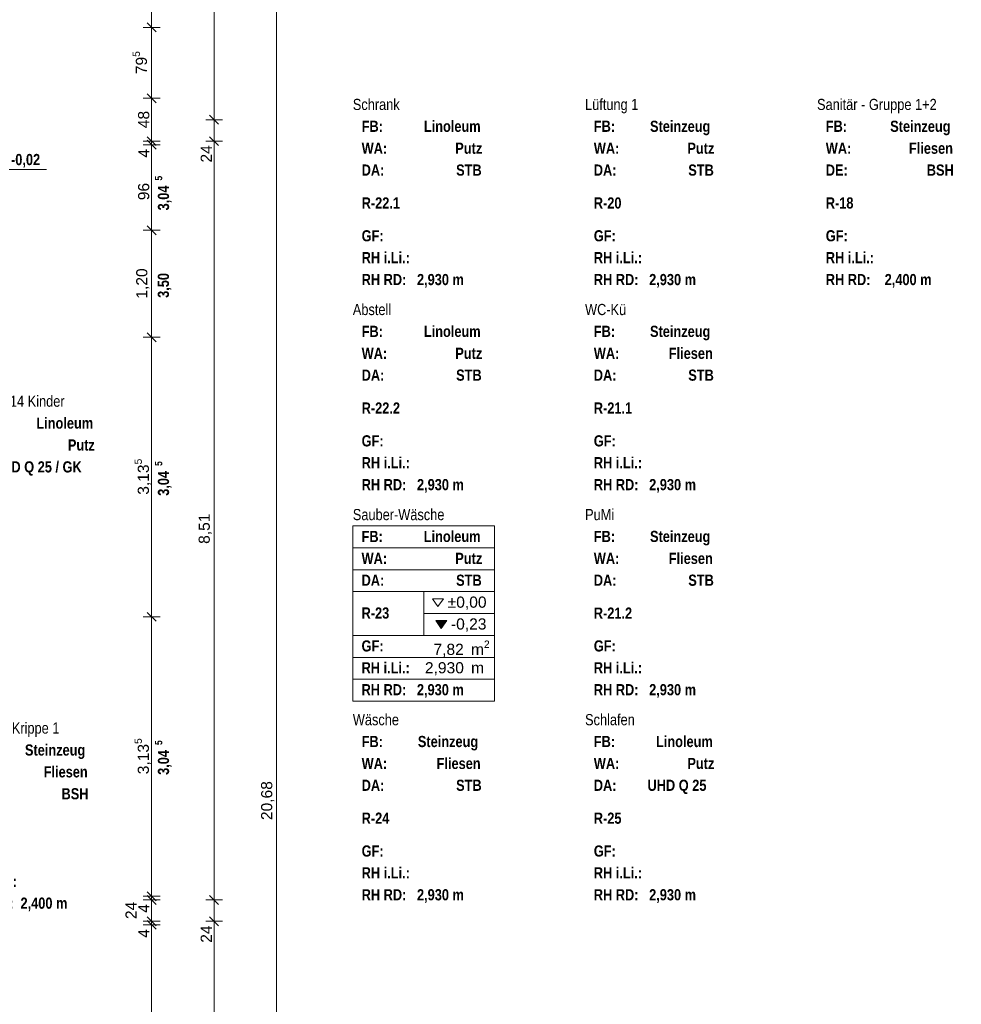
# Model space of a CAD drawing. Header units: millimetres. Extents: x 634730 to 711346, y 362082 to 425615.
# Tile 19 of 160: x 670931 to 681485, y 374216 to 385259. Entities that reach past the tile are written whole.
import ezdxf
from ezdxf.enums import TextEntityAlignment as Align

# ---------------------------------------------------------------- set-up
doc = ezdxf.new("R2010")
doc.units = ezdxf.units.MM
doc.header["$LTSCALE"] = 50
for name, color, linetype in [('1_EG', 7, 'Continuous'), ('A_Bemaßung', 7, 'Continuous'), ('A_Möblierung fest', 7, 'Continuous'), ('A_Raumflächen', 7, 'Continuous')]:
    doc.layers.add(name, color=color, linetype=linetype)
doc.styles.add('ERSTELLTER_STIL_1', font='ARIALN.TTF')
doc.styles.add('ERSTELLTER_STIL_2', font='ARIALNB.TTF')

# ---------------------------------------------------------------- blocks, each defined once
blk = doc.blocks.new('Krippe 1- 14 Kinder_R-26_4_1', base_point=(12.878, -74.469))
blk = doc.blocks.new('Sanitär - Gruppe 1+2_R-18_9_1', base_point=(24.678, -52.996))
blk = doc.blocks.new('Sanitär - Krippe 1_R-27_26_1', base_point=(9.08, -74.469))
blk = doc.blocks.new('Schlafen_R-25_27_1', base_point=(9.275, -65.573))
blk = doc.blocks.new('PuMi_R-21.2_28_1', base_point=(13.049, -62.192))
blk = doc.blocks.new('Lüftung 1_R-20_29_1', base_point=(13.144, -56.008))
blk = doc.blocks.new('Wäsche_R-24_30_1', base_point=(6.18, -62.399))
blk = doc.blocks.new('Sauber-Wäsche_R-23_31_1', base_point=(22.557, -73.625))
at = {"layer": 'A_Raumflächen', "linetype": 'Continuous', "lineweight": 0, "true_color": 0x000000}
blk.add_hatch(color=18, dxfattribs=at).paths.add_polyline_path([(22.692, -73.827), (22.753, -73.914), (22.815, -73.827)])
at = {"layer": 'A_Raumflächen', "color": 7, "linetype": 'Continuous', "lineweight": 13}
for p, q in [((23.351, -72.765), (21.762, -72.765)), ((21.762, -72.765), (21.762, -74.73)), ((21.762, -72.765), (23.351, -72.765)), ((21.762, -73.011), (21.762, -72.765)), ((23.351, -74.73), (23.351, -72.765)), ((23.351, -72.765), (23.351, -73.011)), ((23.351, -73.011), (21.762, -73.011)), ((21.762, -73.011), (23.351, -73.011)), ((21.762, -73.256), (21.762, -73.011)), ((23.351, -73.011), (23.351, -73.256)), ((23.351, -73.256), (21.762, -73.256)), ((21.762, -73.256), (23.351, -73.256)), ((21.762, -73.502), (21.762, -73.256)), ((23.351, -73.256), (23.351, -73.502)), ((23.351, -73.502), (21.762, -73.502)), ((21.762, -73.502), (23.351, -73.502)), ((21.762, -73.993), (21.762, -73.502)), ((22.557, -73.502), (22.557, -73.993)), ((23.351, -73.502), (23.351, -73.993)), ((22.557, -73.747), (23.351, -73.747)), ((23.351, -73.993), (21.762, -73.993)), ((21.762, -73.993), (23.351, -73.993)), ((21.762, -74.239), (21.762, -73.993)), ((23.351, -73.993), (23.351, -74.239)), ((23.351, -74.239), (21.762, -74.239)), ((21.762, -74.239), (23.351, -74.239)), ((21.762, -74.484), (21.762, -74.239)), ((23.351, -74.239), (23.351, -74.484)), ((23.351, -74.484), (21.762, -74.484)), ((21.762, -74.484), (23.351, -74.484)), ((21.762, -74.73), (21.762, -74.484)), ((23.351, -74.484), (23.351, -74.73)), ((21.762, -74.73), (23.351, -74.73)), ((23.351, -74.73), (21.762, -74.73))]:
    blk.add_line(p, q, dxfattribs=at)
at = {"layer": 'A_Raumflächen', "color": 7, "linetype": 'Continuous', "lineweight": 18, "flags": 128}
for points in [[(22.655, -73.581), (22.716, -73.668), (22.778, -73.581)], [(22.692, -73.827), (22.753, -73.914), (22.815, -73.827)]]:
    blk.add_lwpolyline(points, close=True, dxfattribs=at)
at = {"layer": 'A_Raumflächen', "color": 7, "lineweight": 18, "char_height": 0.125, "attachment_point": 1, "style": 'ERSTELLTER_STIL_2'}
for s, insert in [('\\A1;{\\pql;\\pt0,0.1;\\fArial|b0|i0|c0|p0;\\W1.000000;±0,00\\fArial|b0|i0|c0|p0;\\W1.000000;\\A1{\\H.66x;\\S^  ;}\\fArial|b0|i0|c0|p0;\\W1.000000;\\fArial|b0|i0|c0|p0;\\W1.000000;\\A1{\\H.66x;\\S^  ;}}', (22.825, -73.557)), ('\\A1;{\\pql;\\pt0,0.1;\\fArial|b0|i0|c0|p0;\\W1.000000;-0,23\\fArial|b0|i0|c0|p0;\\W1.000000;\\A1{\\H.66x;\\S^  ;}\\fArial|b0|i0|c0|p0;\\W1.000000;\\fArial|b0|i0|c0|p0;\\W1.000000;\\A1{\\H.66x;\\S^  ;}}', (22.862, -73.802)), ('\\A1;{\\pql;\\pt0,0.1;\\fArial|b0|i0|c0|p0;\\W1.000000;7,82\\fArial|b0|i0|c0|p0;\\W1.000000;\\A1{\\H.66x;\\S^  ;}\\fArial|b0|i0|c0|p0;\\W1.000000; m\\fArial|b0|i0|c0|p0;\\W1.000000;\\A1{\\H.66x;\\S2^  ;}}', (22.666, -74.05)), ('\\A1;{\\pql;\\pt0,0.1;\\fArial|b0|i0|c0|p0;\\W1.000000;2,930\\fArial|b0|i0|c0|p0;\\W1.000000;\\A1{\\H.66x;\\S^  ;}\\fArial|b0|i0|c0|p0;\\W1.000000; m\\fArial|b0|i0|c0|p0;\\W1.000000;\\A1{\\H.66x;\\S^  ;}}', (22.57, -74.293))]:
    blk.add_mtext(s, dxfattribs=dict(at, insert=insert))
at = {"layer": 'A_Raumflächen', "color": 7, "lineweight": 18}
for tag, style, p in [('DUMMY_850', 'ERSTELLTER_STIL_1', (23.253, -72.544)), ('ROOM_NAME', 'ERSTELLTER_STIL_1', (21.762, -72.575)), ('floorCode', 'ERSTELLTER_STIL_2', (21.86, -72.82)), ('stFloorCovering', 'ERSTELLTER_STIL_2', (22.557, -72.82)), ('wallCode', 'ERSTELLTER_STIL_2', (21.86, -73.066)), ('stWallCovering', 'ERSTELLTER_STIL_2', (22.91, -73.066)), ('ceilingCode', 'ERSTELLTER_STIL_2', (21.86, -73.311)), ('stCeilingCovering', 'ERSTELLTER_STIL_2', (22.92, -73.311)), ('ROOM_NUMBER', 'ERSTELLTER_STIL_2', (21.86, -73.679)), ('measuredNetAreaCode', 'ERSTELLTER_STIL_2', (21.86, -74.048)), ('din277AreaCode', 'ERSTELLTER_STIL_2', (21.86, -74.293)), ('sCustom1Value', 'ERSTELLTER_STIL_2', (21.86, -74.539)), ('DUMMY_851', 'ERSTELLTER_STIL_2', (23.253, -74.509))]:
    blk.add_attdef(tag, text='', height=0.125, dxfattribs=dict(at, style=style)).set_placement(p, align=Align.TOP_LEFT)
blk = doc.blocks.new('Schrank_R-22.1_32_1', base_point=(9.275, -55.829))
blk = doc.blocks.new('WC-Kü_R-21.1_44_1', base_point=(15.873, -59.785))
blk = doc.blocks.new('Abstell_R-22.2_45_1', base_point=(9.275, -58.509))
blk = doc.blocks.new('A$C85d2cf1a')
at = {"layer": 'A_Bemaßung', "color": 7, "linetype": 'Continuous', "lineweight": 13}
for p, q in [((27.128, 22.055), (27.128, 24.753)), ((27.828, 4.075), (27.828, 24.753)), ((26.428, 23.091), (26.428, 24.091)), ((26.522, 23.091), (26.335, 23.091)), ((26.522, 23.091), (26.335, 23.091)), ((26.378, 23.141), (26.478, 23.041)), ((26.378, 23.141), (26.478, 23.041)), ((26.428, 22.295), (26.428, 23.091)), ((26.378, 22.345), (26.478, 22.245)), ((26.378, 22.345), (26.478, 22.245)), ((26.522, 22.295), (26.335, 22.295)), ((26.522, 22.295), (26.335, 22.295)), ((26.428, 21.815), (26.428, 22.295)), ((27.078, 22.105), (27.178, 22.005)), ((27.078, 22.105), (27.178, 22.005)), ((27.222, 22.055), (27.035, 22.055)), ((27.222, 22.055), (27.035, 22.055)), ((27.128, 21.815), (27.128, 22.055)), ((26.378, 21.865), (26.478, 21.765)), ((26.378, 21.865), (26.478, 21.765)), ((26.378, 21.865), (26.478, 21.765)), ((27.078, 21.865), (27.178, 21.765)), ((27.078, 21.865), (27.178, 21.765)), ((26.522, 21.815), (26.335, 21.815)), ((26.522, 21.815), (26.335, 21.815)), ((26.522, 21.775), (26.335, 21.775)), ((26.522, 21.775), (26.335, 21.775)), ((26.478, 21.725), (26.378, 21.825)), ((26.478, 21.725), (26.378, 21.825)), ((26.478, 21.725), (26.378, 21.825)), ((26.428, 21.775), (26.428, 21.815)), ((26.428, 20.815), (26.428, 21.775)), ((27.222, 21.815), (27.035, 21.815)), ((27.222, 21.815), (27.035, 21.815)), ((27.128, 13.305), (27.128, 21.815)), ((24.595, 21.496), (25.249, 21.496)), ((26.522, 20.815), (26.335, 20.815)), ((26.522, 20.815), (26.335, 20.815)), ((26.378, 20.865), (26.478, 20.765)), ((26.378, 20.865), (26.478, 20.765)), ((26.428, 19.615), (26.428, 20.815)), ((26.378, 19.665), (26.478, 19.565)), ((26.378, 19.665), (26.478, 19.565)), ((26.522, 19.615), (26.335, 19.615)), ((26.522, 19.615), (26.335, 19.615)), ((26.428, 16.48), (26.428, 19.615)), ((26.522, 16.48), (26.335, 16.48)), ((26.522, 16.48), (26.335, 16.48)), ((26.378, 16.53), (26.478, 16.43)), ((26.378, 16.53), (26.478, 16.43)), ((26.428, 13.345), (26.428, 16.48)), ((26.378, 13.395), (26.478, 13.295)), ((26.378, 13.395), (26.478, 13.295)), ((26.378, 13.395), (26.478, 13.295)), ((26.522, 13.345), (26.335, 13.345)), ((26.522, 13.345), (26.335, 13.345)), ((26.522, 13.305), (26.335, 13.305)), ((26.522, 13.305), (26.335, 13.305)), ((26.478, 13.255), (26.378, 13.355)), ((26.478, 13.255), (26.378, 13.355)), ((26.478, 13.255), (26.378, 13.355)), ((26.428, 13.305), (26.428, 13.345)), ((26.428, 13.065), (26.428, 13.305)), ((27.222, 13.305), (27.035, 13.305)), ((27.222, 13.305), (27.035, 13.305)), ((27.078, 13.355), (27.178, 13.255)), ((27.078, 13.355), (27.178, 13.255)), ((27.128, 13.065), (27.128, 13.305)), ((26.522, 13.065), (26.335, 13.065)), ((26.522, 13.065), (26.335, 13.065)), ((26.378, 13.115), (26.478, 13.015)), ((26.378, 13.115), (26.478, 13.015)), ((26.378, 13.115), (26.478, 13.015)), ((26.478, 12.975), (26.378, 13.075)), ((26.478, 12.975), (26.378, 13.075)), ((26.478, 12.975), (26.378, 13.075)), ((26.428, 13.025), (26.428, 13.065)), ((27.222, 13.065), (27.035, 13.065)), ((27.222, 13.065), (27.035, 13.065)), ((27.078, 13.115), (27.178, 13.015)), ((27.078, 13.115), (27.178, 13.015)), ((27.128, 4.555), (27.128, 13.065)), ((26.522, 13.025), (26.335, 13.025)), ((26.522, 13.025), (26.335, 13.025)), ((26.428, 9.89), (26.428, 13.025))]:
    blk.add_line(p, q, dxfattribs=at)
at = {"layer": 'A_Raumflächen', "color": 7, "linetype": 'Continuous', "lineweight": 18}
ref = blk.add_blockref('Schrank_R-22.1_32_1', (29.478, 21.239), dxfattribs=at)
ref.add_attrib('ROOM_NAME', 'Schrank', dxfattribs={"color": 7, "lineweight": 18, "height": 0.125, "style": 'ERSTELLTER_STIL_1'}).set_placement((28.683, 22.289), align=Align.TOP_LEFT)
ref.add_attrib('ROOM_NUMBER', 'R-22.1', dxfattribs={"color": 7, "lineweight": 18, "height": 0.125, "style": 'ERSTELLTER_STIL_2'}).set_placement((28.782, 21.184), align=Align.TOP_LEFT)
ref.add_attrib('floorCode', 'FB: ', dxfattribs={"color": 7, "lineweight": 18, "height": 0.125, "style": 'ERSTELLTER_STIL_2'}).set_placement((28.782, 22.044), align=Align.TOP_LEFT)
ref.add_attrib('stFloorCovering', 'Linoleum', dxfattribs={"color": 7, "lineweight": 18, "height": 0.125, "style": 'ERSTELLTER_STIL_2'}).set_placement((29.479, 22.044), align=Align.TOP_LEFT)
ref.add_attrib('wallCode', 'WA: ', dxfattribs={"color": 7, "lineweight": 18, "height": 0.125, "style": 'ERSTELLTER_STIL_2'}).set_placement((28.782, 21.798), align=Align.TOP_LEFT)
ref.add_attrib('stWallCovering', 'Putz', dxfattribs={"color": 7, "lineweight": 18, "height": 0.125, "style": 'ERSTELLTER_STIL_2'}).set_placement((29.831, 21.798), align=Align.TOP_LEFT)
ref.add_attrib('ceilingCode', 'DA: ', dxfattribs={"color": 7, "lineweight": 18, "height": 0.125, "style": 'ERSTELLTER_STIL_2'}).set_placement((28.782, 21.553), align=Align.TOP_LEFT)
ref.add_attrib('stCeilingCovering', 'STB', dxfattribs={"color": 7, "lineweight": 18, "height": 0.125, "style": 'ERSTELLTER_STIL_2'}).set_placement((29.841, 21.553), align=Align.TOP_LEFT)
ref.add_attrib('measuredNetAreaCode', 'GF: ', dxfattribs={"color": 7, "lineweight": 18, "height": 0.125, "style": 'ERSTELLTER_STIL_2'}).set_placement((28.782, 20.816), align=Align.TOP_LEFT)
ref.add_attrib('sCustom1Value', 'RH RD:   2,930 m', dxfattribs={"color": 7, "lineweight": 18, "height": 0.125, "style": 'ERSTELLTER_STIL_2'}).set_placement((28.782, 20.325), align=Align.TOP_LEFT)
ref.add_attrib('din277AreaCode', 'RH i.Li.: ', dxfattribs={"color": 7, "lineweight": 18, "height": 0.125, "style": 'ERSTELLTER_STIL_2'}).set_placement((28.782, 20.571), align=Align.TOP_LEFT)
ref = blk.add_blockref('Lüftung 1_R-20_29_1', (32.08, 21.239), dxfattribs=at)
ref.add_attrib('ROOM_NAME', 'Lüftung 1', dxfattribs={"color": 7, "lineweight": 18, "height": 0.125, "style": 'ERSTELLTER_STIL_1'}).set_placement((31.286, 22.289), align=Align.TOP_LEFT)
ref.add_attrib('ROOM_NUMBER', 'R-20', dxfattribs={"color": 7, "lineweight": 18, "height": 0.125, "style": 'ERSTELLTER_STIL_2'}).set_placement((31.384, 21.184), align=Align.TOP_LEFT)
ref.add_attrib('floorCode', 'FB: ', dxfattribs={"color": 7, "lineweight": 18, "height": 0.125, "style": 'ERSTELLTER_STIL_2'}).set_placement((31.384, 22.044), align=Align.TOP_LEFT)
ref.add_attrib('stFloorCovering', 'Steinzeug', dxfattribs={"color": 7, "lineweight": 18, "height": 0.125, "style": 'ERSTELLTER_STIL_2'}).set_placement((32.014, 22.044), align=Align.TOP_LEFT)
ref.add_attrib('wallCode', 'WA: ', dxfattribs={"color": 7, "lineweight": 18, "height": 0.125, "style": 'ERSTELLTER_STIL_2'}).set_placement((31.384, 21.798), align=Align.TOP_LEFT)
ref.add_attrib('stWallCovering', 'Putz', dxfattribs={"color": 7, "lineweight": 18, "height": 0.125, "style": 'ERSTELLTER_STIL_2'}).set_placement((32.433, 21.798), align=Align.TOP_LEFT)
ref.add_attrib('ceilingCode', 'DA: ', dxfattribs={"color": 7, "lineweight": 18, "height": 0.125, "style": 'ERSTELLTER_STIL_2'}).set_placement((31.384, 21.553), align=Align.TOP_LEFT)
ref.add_attrib('stCeilingCovering', 'STB', dxfattribs={"color": 7, "lineweight": 18, "height": 0.125, "style": 'ERSTELLTER_STIL_2'}).set_placement((32.443, 21.553), align=Align.TOP_LEFT)
ref.add_attrib('measuredNetAreaCode', 'GF: ', dxfattribs={"color": 7, "lineweight": 18, "height": 0.125, "style": 'ERSTELLTER_STIL_2'}).set_placement((31.384, 20.816), align=Align.TOP_LEFT)
ref.add_attrib('sCustom1Value', 'RH RD:   2,930 m', dxfattribs={"color": 7, "lineweight": 18, "height": 0.125, "style": 'ERSTELLTER_STIL_2'}).set_placement((31.384, 20.325), align=Align.TOP_LEFT)
ref.add_attrib('din277AreaCode', 'RH i.Li.: ', dxfattribs={"color": 7, "lineweight": 18, "height": 0.125, "style": 'ERSTELLTER_STIL_2'}).set_placement((31.384, 20.571), align=Align.TOP_LEFT)
ref = blk.add_blockref('Sanitär - Gruppe 1+2_R-18_9_1', (34.726, 21.239), dxfattribs=at)
ref.add_attrib('ROOM_NAME', 'Sanitär - Gruppe 1+2', dxfattribs={"color": 7, "lineweight": 18, "height": 0.125, "style": 'ERSTELLTER_STIL_1'}).set_placement((33.886, 22.289), align=Align.TOP_LEFT)
ref.add_attrib('ROOM_NUMBER', 'R-18', dxfattribs={"color": 7, "lineweight": 18, "height": 0.125, "style": 'ERSTELLTER_STIL_2'}).set_placement((33.984, 21.184), align=Align.TOP_LEFT)
ref.add_attrib('floorCode', 'FB: ', dxfattribs={"color": 7, "lineweight": 18, "height": 0.125, "style": 'ERSTELLTER_STIL_2'}).set_placement((33.984, 22.044), align=Align.TOP_LEFT)
ref.add_attrib('stFloorCovering', 'Steinzeug', dxfattribs={"color": 7, "lineweight": 18, "height": 0.125, "style": 'ERSTELLTER_STIL_2'}).set_placement((34.706, 22.044), align=Align.TOP_LEFT)
ref.add_attrib('wallCode', 'WA: ', dxfattribs={"color": 7, "lineweight": 18, "height": 0.125, "style": 'ERSTELLTER_STIL_2'}).set_placement((33.984, 21.798), align=Align.TOP_LEFT)
ref.add_attrib('stWallCovering', 'Fliesen', dxfattribs={"color": 7, "lineweight": 18, "height": 0.125, "style": 'ERSTELLTER_STIL_2'}).set_placement((34.916, 21.798), align=Align.TOP_LEFT)
ref.add_attrib('ceilingCode', 'DE: ', dxfattribs={"color": 7, "lineweight": 18, "height": 0.125, "style": 'ERSTELLTER_STIL_2'}).set_placement((33.984, 21.553), align=Align.TOP_LEFT)
ref.add_attrib('stCeilingCovering', 'BSH', dxfattribs={"color": 7, "lineweight": 18, "height": 0.125, "style": 'ERSTELLTER_STIL_2'}).set_placement((35.116, 21.553), align=Align.TOP_LEFT)
ref.add_attrib('measuredNetAreaCode', 'GF: ', dxfattribs={"color": 7, "lineweight": 18, "height": 0.125, "style": 'ERSTELLTER_STIL_2'}).set_placement((33.984, 20.816), align=Align.TOP_LEFT)
ref.add_attrib('sCustom1Value', 'RH RD:    2,400 m', dxfattribs={"color": 7, "lineweight": 18, "height": 0.125, "style": 'ERSTELLTER_STIL_2'}).set_placement((33.984, 20.325), align=Align.TOP_LEFT)
ref.add_attrib('din277AreaCode', 'RH i.Li.: ', dxfattribs={"color": 7, "lineweight": 18, "height": 0.125, "style": 'ERSTELLTER_STIL_2'}).set_placement((33.984, 20.571), align=Align.TOP_LEFT)
ref = blk.add_blockref('Abstell_R-22.2_45_1', (29.478, 18.939), dxfattribs=at)
ref.add_attrib('ROOM_NAME', 'Abstell', dxfattribs={"color": 7, "lineweight": 18, "height": 0.125, "style": 'ERSTELLTER_STIL_1'}).set_placement((28.683, 19.989), align=Align.TOP_LEFT)
ref.add_attrib('ROOM_NUMBER', 'R-22.2', dxfattribs={"color": 7, "lineweight": 18, "height": 0.125, "style": 'ERSTELLTER_STIL_2'}).set_placement((28.782, 18.884), align=Align.TOP_LEFT)
ref.add_attrib('floorCode', 'FB: ', dxfattribs={"color": 7, "lineweight": 18, "height": 0.125, "style": 'ERSTELLTER_STIL_2'}).set_placement((28.782, 19.744), align=Align.TOP_LEFT)
ref.add_attrib('stFloorCovering', 'Linoleum', dxfattribs={"color": 7, "lineweight": 18, "height": 0.125, "style": 'ERSTELLTER_STIL_2'}).set_placement((29.479, 19.744), align=Align.TOP_LEFT)
ref.add_attrib('wallCode', 'WA: ', dxfattribs={"color": 7, "lineweight": 18, "height": 0.125, "style": 'ERSTELLTER_STIL_2'}).set_placement((28.782, 19.498), align=Align.TOP_LEFT)
ref.add_attrib('stWallCovering', 'Putz', dxfattribs={"color": 7, "lineweight": 18, "height": 0.125, "style": 'ERSTELLTER_STIL_2'}).set_placement((29.831, 19.498), align=Align.TOP_LEFT)
ref.add_attrib('ceilingCode', 'DA: ', dxfattribs={"color": 7, "lineweight": 18, "height": 0.125, "style": 'ERSTELLTER_STIL_2'}).set_placement((28.782, 19.253), align=Align.TOP_LEFT)
ref.add_attrib('stCeilingCovering', 'STB', dxfattribs={"color": 7, "lineweight": 18, "height": 0.125, "style": 'ERSTELLTER_STIL_2'}).set_placement((29.841, 19.253), align=Align.TOP_LEFT)
ref.add_attrib('measuredNetAreaCode', 'GF: ', dxfattribs={"color": 7, "lineweight": 18, "height": 0.125, "style": 'ERSTELLTER_STIL_2'}).set_placement((28.782, 18.516), align=Align.TOP_LEFT)
ref.add_attrib('sCustom1Value', 'RH RD:   2,930 m', dxfattribs={"color": 7, "lineweight": 18, "height": 0.125, "style": 'ERSTELLTER_STIL_2'}).set_placement((28.782, 18.025), align=Align.TOP_LEFT)
ref.add_attrib('din277AreaCode', 'RH i.Li.: ', dxfattribs={"color": 7, "lineweight": 18, "height": 0.125, "style": 'ERSTELLTER_STIL_2'}).set_placement((28.782, 18.271), align=Align.TOP_LEFT)
ref = blk.add_blockref('WC-Kü_R-21.1_44_1', (32.08, 18.939), dxfattribs=at)
ref.add_attrib('ROOM_NAME', 'WC-Kü', dxfattribs={"color": 7, "lineweight": 18, "height": 0.125, "style": 'ERSTELLTER_STIL_1'}).set_placement((31.286, 19.989), align=Align.TOP_LEFT)
ref.add_attrib('ROOM_NUMBER', 'R-21.1', dxfattribs={"color": 7, "lineweight": 18, "height": 0.125, "style": 'ERSTELLTER_STIL_2'}).set_placement((31.384, 18.884), align=Align.TOP_LEFT)
ref.add_attrib('floorCode', 'FB: ', dxfattribs={"color": 7, "lineweight": 18, "height": 0.125, "style": 'ERSTELLTER_STIL_2'}).set_placement((31.384, 19.744), align=Align.TOP_LEFT)
ref.add_attrib('stFloorCovering', 'Steinzeug', dxfattribs={"color": 7, "lineweight": 18, "height": 0.125, "style": 'ERSTELLTER_STIL_2'}).set_placement((32.014, 19.744), align=Align.TOP_LEFT)
ref.add_attrib('wallCode', 'WA: ', dxfattribs={"color": 7, "lineweight": 18, "height": 0.125, "style": 'ERSTELLTER_STIL_2'}).set_placement((31.384, 19.498), align=Align.TOP_LEFT)
ref.add_attrib('stWallCovering', 'Fliesen', dxfattribs={"color": 7, "lineweight": 18, "height": 0.125, "style": 'ERSTELLTER_STIL_2'}).set_placement((32.224, 19.498), align=Align.TOP_LEFT)
ref.add_attrib('ceilingCode', 'DA: ', dxfattribs={"color": 7, "lineweight": 18, "height": 0.125, "style": 'ERSTELLTER_STIL_2'}).set_placement((31.384, 19.253), align=Align.TOP_LEFT)
ref.add_attrib('stCeilingCovering', 'STB', dxfattribs={"color": 7, "lineweight": 18, "height": 0.125, "style": 'ERSTELLTER_STIL_2'}).set_placement((32.443, 19.253), align=Align.TOP_LEFT)
ref.add_attrib('measuredNetAreaCode', 'GF: ', dxfattribs={"color": 7, "lineweight": 18, "height": 0.125, "style": 'ERSTELLTER_STIL_2'}).set_placement((31.384, 18.516), align=Align.TOP_LEFT)
ref.add_attrib('sCustom1Value', 'RH RD:   2,930 m', dxfattribs={"color": 7, "lineweight": 18, "height": 0.125, "style": 'ERSTELLTER_STIL_2'}).set_placement((31.384, 18.025), align=Align.TOP_LEFT)
ref.add_attrib('din277AreaCode', 'RH i.Li.: ', dxfattribs={"color": 7, "lineweight": 18, "height": 0.125, "style": 'ERSTELLTER_STIL_2'}).set_placement((31.384, 18.271), align=Align.TOP_LEFT)
ref = blk.add_blockref('Krippe 1- 14 Kinder_R-26_4_1', (25.074, 18.156), dxfattribs=at)
ref.add_attrib('ROOM_NAME', 'Krippe 1- 14 Kinder', dxfattribs={"color": 7, "lineweight": 18, "height": 0.125, "style": 'ERSTELLTER_STIL_1'}).set_placement((24.219, 18.961), align=Align.TOP_LEFT)
ref.add_attrib('ROOM_NUMBER', 'R-26', dxfattribs={"color": 7, "lineweight": 18, "height": 0.125, "style": 'ERSTELLTER_STIL_2'}).set_placement((24.317, 17.856), align=Align.TOP_LEFT)
ref.add_attrib('floorCode', 'FB: ', dxfattribs={"color": 7, "lineweight": 18, "height": 0.125, "style": 'ERSTELLTER_STIL_2'}).set_placement((24.317, 18.715), align=Align.TOP_LEFT)
ref.add_attrib('stFloorCovering', 'Linoleum', dxfattribs={"color": 7, "lineweight": 18, "height": 0.125, "style": 'ERSTELLTER_STIL_2'}).set_placement((25.136, 18.715), align=Align.TOP_LEFT)
ref.add_attrib('wallCode', 'WA: ', dxfattribs={"color": 7, "lineweight": 18, "height": 0.125, "style": 'ERSTELLTER_STIL_2'}).set_placement((24.317, 18.47), align=Align.TOP_LEFT)
ref.add_attrib('stWallCovering', 'Putz', dxfattribs={"color": 7, "lineweight": 18, "height": 0.125, "style": 'ERSTELLTER_STIL_2'}).set_placement((25.489, 18.47), align=Align.TOP_LEFT)
ref.add_attrib('ceilingCode', 'DA: ', dxfattribs={"color": 7, "lineweight": 18, "height": 0.125, "style": 'ERSTELLTER_STIL_2'}).set_placement((24.317, 18.224), align=Align.TOP_LEFT)
ref.add_attrib('stCeilingCovering', 'UHD Q 25 / GK', dxfattribs={"color": 7, "lineweight": 18, "height": 0.125, "style": 'ERSTELLTER_STIL_2'}).set_placement((24.65, 18.224), align=Align.TOP_LEFT)
ref.add_attrib('measuredNetAreaCode', 'GF: ', dxfattribs={"color": 7, "lineweight": 18, "height": 0.125, "style": 'ERSTELLTER_STIL_2'}).set_placement((24.317, 17.488), align=Align.TOP_LEFT)
blk.add_blockref('Sauber-Wäsche_R-23_31_1', (29.478, 16.639), dxfattribs=at).add_auto_attribs({'ROOM_NAME': 'Sauber-Wäsche', 'ROOM_NUMBER': 'R-23', 'floorCode': 'FB: ', 'stFloorCovering': 'Linoleum', 'wallCode': 'WA: ', 'stWallCovering': 'Putz', 'ceilingCode': 'DA: ', 'stCeilingCovering': 'STB', 'measuredNetAreaCode': 'GF: ', 'sCustom1Value': 'RH RD:   2,930 m', 'din277AreaCode': 'RH i.Li.: '})
ref = blk.add_blockref('PuMi_R-21.2_28_1', (32.08, 16.639), dxfattribs=at)
ref.add_attrib('ROOM_NAME', 'PuMi', dxfattribs={"color": 7, "lineweight": 18, "height": 0.125, "style": 'ERSTELLTER_STIL_1'}).set_placement((31.286, 17.689), align=Align.TOP_LEFT)
ref.add_attrib('ROOM_NUMBER', 'R-21.2', dxfattribs={"color": 7, "lineweight": 18, "height": 0.125, "style": 'ERSTELLTER_STIL_2'}).set_placement((31.384, 16.584), align=Align.TOP_LEFT)
ref.add_attrib('floorCode', 'FB: ', dxfattribs={"color": 7, "lineweight": 18, "height": 0.125, "style": 'ERSTELLTER_STIL_2'}).set_placement((31.384, 17.444), align=Align.TOP_LEFT)
ref.add_attrib('stFloorCovering', 'Steinzeug', dxfattribs={"color": 7, "lineweight": 18, "height": 0.125, "style": 'ERSTELLTER_STIL_2'}).set_placement((32.014, 17.444), align=Align.TOP_LEFT)
ref.add_attrib('wallCode', 'WA: ', dxfattribs={"color": 7, "lineweight": 18, "height": 0.125, "style": 'ERSTELLTER_STIL_2'}).set_placement((31.384, 17.198), align=Align.TOP_LEFT)
ref.add_attrib('stWallCovering', 'Fliesen', dxfattribs={"color": 7, "lineweight": 18, "height": 0.125, "style": 'ERSTELLTER_STIL_2'}).set_placement((32.224, 17.198), align=Align.TOP_LEFT)
ref.add_attrib('ceilingCode', 'DA: ', dxfattribs={"color": 7, "lineweight": 18, "height": 0.125, "style": 'ERSTELLTER_STIL_2'}).set_placement((31.384, 16.953), align=Align.TOP_LEFT)
ref.add_attrib('stCeilingCovering', 'STB', dxfattribs={"color": 7, "lineweight": 18, "height": 0.125, "style": 'ERSTELLTER_STIL_2'}).set_placement((32.443, 16.953), align=Align.TOP_LEFT)
ref.add_attrib('measuredNetAreaCode', 'GF: ', dxfattribs={"color": 7, "lineweight": 18, "height": 0.125, "style": 'ERSTELLTER_STIL_2'}).set_placement((31.384, 16.216), align=Align.TOP_LEFT)
ref.add_attrib('sCustom1Value', 'RH RD:   2,930 m', dxfattribs={"color": 7, "lineweight": 18, "height": 0.125, "style": 'ERSTELLTER_STIL_2'}).set_placement((31.384, 15.725), align=Align.TOP_LEFT)
ref.add_attrib('din277AreaCode', 'RH i.Li.: ', dxfattribs={"color": 7, "lineweight": 18, "height": 0.125, "style": 'ERSTELLTER_STIL_2'}).set_placement((31.384, 15.971), align=Align.TOP_LEFT)
ref = blk.add_blockref('Wäsche_R-24_30_1', (29.478, 14.339), dxfattribs=at)
ref.add_attrib('ROOM_NAME', 'Wäsche', dxfattribs={"color": 7, "lineweight": 18, "height": 0.125, "style": 'ERSTELLTER_STIL_1'}).set_placement((28.683, 15.389), align=Align.TOP_LEFT)
ref.add_attrib('ROOM_NUMBER', 'R-24', dxfattribs={"color": 7, "lineweight": 18, "height": 0.125, "style": 'ERSTELLTER_STIL_2'}).set_placement((28.782, 14.284), align=Align.TOP_LEFT)
ref.add_attrib('floorCode', 'FB: ', dxfattribs={"color": 7, "lineweight": 18, "height": 0.125, "style": 'ERSTELLTER_STIL_2'}).set_placement((28.782, 15.144), align=Align.TOP_LEFT)
ref.add_attrib('stFloorCovering', 'Steinzeug', dxfattribs={"color": 7, "lineweight": 18, "height": 0.125, "style": 'ERSTELLTER_STIL_2'}).set_placement((29.412, 15.144), align=Align.TOP_LEFT)
ref.add_attrib('wallCode', 'WA: ', dxfattribs={"color": 7, "lineweight": 18, "height": 0.125, "style": 'ERSTELLTER_STIL_2'}).set_placement((28.782, 14.898), align=Align.TOP_LEFT)
ref.add_attrib('stWallCovering', 'Fliesen', dxfattribs={"color": 7, "lineweight": 18, "height": 0.125, "style": 'ERSTELLTER_STIL_2'}).set_placement((29.622, 14.898), align=Align.TOP_LEFT)
ref.add_attrib('ceilingCode', 'DA: ', dxfattribs={"color": 7, "lineweight": 18, "height": 0.125, "style": 'ERSTELLTER_STIL_2'}).set_placement((28.782, 14.653), align=Align.TOP_LEFT)
ref.add_attrib('stCeilingCovering', 'STB', dxfattribs={"color": 7, "lineweight": 18, "height": 0.125, "style": 'ERSTELLTER_STIL_2'}).set_placement((29.841, 14.653), align=Align.TOP_LEFT)
ref.add_attrib('measuredNetAreaCode', 'GF: ', dxfattribs={"color": 7, "lineweight": 18, "height": 0.125, "style": 'ERSTELLTER_STIL_2'}).set_placement((28.782, 13.916), align=Align.TOP_LEFT)
ref.add_attrib('sCustom1Value', 'RH RD:   2,930 m', dxfattribs={"color": 7, "lineweight": 18, "height": 0.125, "style": 'ERSTELLTER_STIL_2'}).set_placement((28.782, 13.425), align=Align.TOP_LEFT)
ref.add_attrib('din277AreaCode', 'RH i.Li.: ', dxfattribs={"color": 7, "lineweight": 18, "height": 0.125, "style": 'ERSTELLTER_STIL_2'}).set_placement((28.782, 13.671), align=Align.TOP_LEFT)
ref = blk.add_blockref('Schlafen_R-25_27_1', (32.08, 14.339), dxfattribs=at)
ref.add_attrib('ROOM_NAME', 'Schlafen', dxfattribs={"color": 7, "lineweight": 18, "height": 0.125, "style": 'ERSTELLTER_STIL_1'}).set_placement((31.286, 15.389), align=Align.TOP_LEFT)
ref.add_attrib('ROOM_NUMBER', 'R-25', dxfattribs={"color": 7, "lineweight": 18, "height": 0.125, "style": 'ERSTELLTER_STIL_2'}).set_placement((31.384, 14.284), align=Align.TOP_LEFT)
ref.add_attrib('floorCode', 'FB: ', dxfattribs={"color": 7, "lineweight": 18, "height": 0.125, "style": 'ERSTELLTER_STIL_2'}).set_placement((31.384, 15.144), align=Align.TOP_LEFT)
ref.add_attrib('stFloorCovering', 'Linoleum', dxfattribs={"color": 7, "lineweight": 18, "height": 0.125, "style": 'ERSTELLTER_STIL_2'}).set_placement((32.081, 15.144), align=Align.TOP_LEFT)
ref.add_attrib('wallCode', 'WA: ', dxfattribs={"color": 7, "lineweight": 18, "height": 0.125, "style": 'ERSTELLTER_STIL_2'}).set_placement((31.384, 14.898), align=Align.TOP_LEFT)
ref.add_attrib('stWallCovering', 'Putz', dxfattribs={"color": 7, "lineweight": 18, "height": 0.125, "style": 'ERSTELLTER_STIL_2'}).set_placement((32.433, 14.898), align=Align.TOP_LEFT)
ref.add_attrib('ceilingCode', 'DA: ', dxfattribs={"color": 7, "lineweight": 18, "height": 0.125, "style": 'ERSTELLTER_STIL_2'}).set_placement((31.384, 14.653), align=Align.TOP_LEFT)
ref.add_attrib('stCeilingCovering', 'UHD Q 25', dxfattribs={"color": 7, "lineweight": 18, "height": 0.125, "style": 'ERSTELLTER_STIL_2'}).set_placement((31.986, 14.653), align=Align.TOP_LEFT)
ref.add_attrib('measuredNetAreaCode', 'GF: ', dxfattribs={"color": 7, "lineweight": 18, "height": 0.125, "style": 'ERSTELLTER_STIL_2'}).set_placement((31.384, 13.916), align=Align.TOP_LEFT)
ref.add_attrib('sCustom1Value', 'RH RD:   2,930 m', dxfattribs={"color": 7, "lineweight": 18, "height": 0.125, "style": 'ERSTELLTER_STIL_2'}).set_placement((31.384, 13.425), align=Align.TOP_LEFT)
ref.add_attrib('din277AreaCode', 'RH i.Li.: ', dxfattribs={"color": 7, "lineweight": 18, "height": 0.125, "style": 'ERSTELLTER_STIL_2'}).set_placement((31.384, 13.671), align=Align.TOP_LEFT)
ref = blk.add_blockref('Sanitär - Krippe 1_R-27_26_1', (25.074, 14.245), dxfattribs=at)
ref.add_attrib('ROOM_NAME', 'Sanitär - Krippe 1', dxfattribs={"color": 7, "lineweight": 18, "height": 0.125, "style": 'ERSTELLTER_STIL_1'}).set_placement((24.28, 15.295), align=Align.TOP_LEFT)
ref.add_attrib('ROOM_NUMBER', 'R-27', dxfattribs={"color": 7, "lineweight": 18, "height": 0.125, "style": 'ERSTELLTER_STIL_2'}).set_placement((24.378, 14.19), align=Align.TOP_LEFT)
ref.add_attrib('floorCode', 'FB: ', dxfattribs={"color": 7, "lineweight": 18, "height": 0.125, "style": 'ERSTELLTER_STIL_2'}).set_placement((24.378, 15.049), align=Align.TOP_LEFT)
ref.add_attrib('stFloorCovering', 'Steinzeug', dxfattribs={"color": 7, "lineweight": 18, "height": 0.125, "style": 'ERSTELLTER_STIL_2'}).set_placement((25.008, 15.049), align=Align.TOP_LEFT)
ref.add_attrib('wallCode', 'WA: ', dxfattribs={"color": 7, "lineweight": 18, "height": 0.125, "style": 'ERSTELLTER_STIL_2'}).set_placement((24.378, 14.804), align=Align.TOP_LEFT)
ref.add_attrib('stWallCovering', 'Fliesen', dxfattribs={"color": 7, "lineweight": 18, "height": 0.125, "style": 'ERSTELLTER_STIL_2'}).set_placement((25.218, 14.804), align=Align.TOP_LEFT)
ref.add_attrib('ceilingCode', 'DE: ', dxfattribs={"color": 7, "lineweight": 18, "height": 0.125, "style": 'ERSTELLTER_STIL_2'}).set_placement((24.378, 14.558), align=Align.TOP_LEFT)
ref.add_attrib('stCeilingCovering', 'BSH', dxfattribs={"color": 7, "lineweight": 18, "height": 0.125, "style": 'ERSTELLTER_STIL_2'}).set_placement((25.418, 14.558), align=Align.TOP_LEFT)
ref.add_attrib('measuredNetAreaCode', 'GF: ', dxfattribs={"color": 7, "lineweight": 18, "height": 0.125, "style": 'ERSTELLTER_STIL_2'}).set_placement((24.378, 13.822), align=Align.TOP_LEFT)
ref.add_attrib('sCustom1Value', 'RH RD:  2,400 m', dxfattribs={"color": 7, "lineweight": 18, "height": 0.125, "style": 'ERSTELLTER_STIL_2'}).set_placement((24.378, 13.331), align=Align.TOP_LEFT)
ref.add_attrib('din277AreaCode', 'RH i.Li.: ', dxfattribs={"color": 7, "lineweight": 18, "height": 0.125, "style": 'ERSTELLTER_STIL_2'}).set_placement((24.378, 13.576), align=Align.TOP_LEFT)
at = {"layer": 'A_Bemaßung', "color": 7, "style": 'ERSTELLTER_STIL_2'}
blk.add_text('-0,02', height=0.125, dxfattribs=at).set_placement((24.852, 21.546))
for s, height, p in [('5', 0.0825, (26.547, 21.373)), ('3,04', 0.125, (26.623, 21.038)), ('3,50', 0.125, (26.622, 20.057)), ('5', 0.0825, (26.547, 18.172)), ('3,04', 0.125, (26.623, 17.837)), ('5', 0.0825, (26.547, 15.042)), ('3,04', 0.125, (26.623, 14.707))]:
    blk.add_text(s, height=height, rotation=90, dxfattribs=at).set_placement(p)
at = {"layer": 'A_Bemaßung', "color": 7, "lineweight": 13, "char_height": 0.125, "attachment_point": 7, "rotation": 90, "style": 'ERSTELLTER_STIL_2'}
for s, insert in [('\\A1;{\\pql;\\fArial|b0|i0|c0|p0;\\W1.000000;79\\fArial|b0|i0|c0|p0;\\W1.000000;\\A1{\\H.66x;\\S5^  ;}}', (26.412, 22.566)), ('\\A1;{\\pql;\\fArial|b0|i0|c0|p0;\\W1.000000;48}', (26.403, 21.96)), ('\\A1;{\\pql;\\fArial|b0|i0|c0|p0;\\W1.000000;24}', (27.103, 21.575)), ('\\A1;{\\pql;\\fArial|b0|i0|c0|p0;\\W1.000000;4}', (26.403, 21.63)), ('\\A1;{\\pql;\\fArial|b0|i0|c0|p0;\\W1.000000;96}', (26.403, 21.152)), ('\\A1;{\\pql;\\fArial|b0|i0|c0|p0;\\W1.000000;1,20}', (26.403, 20.048)), ('\\A1;{\\pql;\\fArial|b0|i0|c0|p0;\\W1.000000;3,13\\fArial|b0|i0|c0|p0;\\W1.000000;\\A1{\\H.66x;\\S5^  ;}}', (26.434, 17.849)), ('\\A1;{\\pql;\\fArial|b0|i0|c0|p0;\\W1.000000;8,51}', (27.103, 17.298)), ('\\A1;{\\pql;\\fArial|b0|i0|c0|p0;\\W1.000000;3,13\\fArial|b0|i0|c0|p0;\\W1.000000;\\A1{\\H.66x;\\S5^  ;}}', (26.434, 14.714)), ('\\A1;{\\pql;\\fArial|b0|i0|c0|p0;\\W1.000000;20,68}', (27.803, 14.2)), ('\\A1;{\\pql;\\fArial|b0|i0|c0|p0;\\W1.000000;24}', (26.26, 13.09)), ('\\A1;{\\pql;\\fArial|b0|i0|c0|p0;\\W1.000000;4}', (26.403, 13.16)), ('\\A1;{\\pql;\\fArial|b0|i0|c0|p0;\\W1.000000;4}', (26.403, 12.88)), ('\\A1;{\\pql;\\fArial|b0|i0|c0|p0;\\W1.000000;24}', (27.103, 12.824))]:
    blk.add_mtext(s, dxfattribs=dict(at, insert=insert))
at = {"layer": 'A_Möblierung fest', "color": 7, "lineweight": 13, "style": 'ERSTELLTER_STIL_2', "text_generation_flag": 2}
blk.add_attdef('txt', text='', height=0.12, rotation=359.9988, dxfattribs=at).set_placement((23.514, 39.292), align=Align.MIDDLE_CENTER)
at = {"layer": 'A_Möblierung fest', "color": 7, "lineweight": 13, "style": 'ERSTELLTER_STIL_2'}
blk.add_attdef('txt', text='', height=0.12, dxfattribs=at).set_placement((10.172, 25.652), align=Align.MIDDLE_CENTER)
at = {"layer": 'A_Raumflächen', "color": 7, "lineweight": 18}
for tag, style, p in [('DUMMY_850', 'ERSTELLTER_STIL_1', (31.541, 25.959)), ('DUMMY_850', 'ERSTELLTER_STIL_1', (48.38, 25.959)), ('ROOM_NAME', 'ERSTELLTER_STIL_1', (30.428, 25.928)), ('ROOM_NAME', 'ERSTELLTER_STIL_1', (47.266, 25.928)), ('floorCode', 'ERSTELLTER_STIL_2', (30.526, 25.683)), ('stFloorCovering', 'ERSTELLTER_STIL_2', (31.093, 25.683)), ('floorCode', 'ERSTELLTER_STIL_2', (47.364, 25.683)), ('stFloorCovering', 'ERSTELLTER_STIL_2', (47.932, 25.683)), ('DUMMY_851', 'ERSTELLTER_STIL_2', (30.526, 25.467)), ('DUMMY_851', 'ERSTELLTER_STIL_2', (47.364, 25.467)), ('measuredNetAreaCode', 'ERSTELLTER_STIL_2', (30.526, 25.192)), ('measuredNetAreaCode', 'ERSTELLTER_STIL_2', (47.364, 25.192))]:
    blk.add_attdef(tag, text='', height=0.125, dxfattribs=dict(at, style=style)).set_placement(p, align=Align.TOP_LEFT)

msp = doc.modelspace()

# ---------------------------------------------------------------- block references
at = {"layer": '1_EG', "xscale": 1000, "yscale": 1000, "zscale": 1000}
msp.add_blockref('A$C85d2cf1a', (645981.7, 362082.4, 41515.3), dxfattribs=at)

doc.saveas('drawing.dxf')
